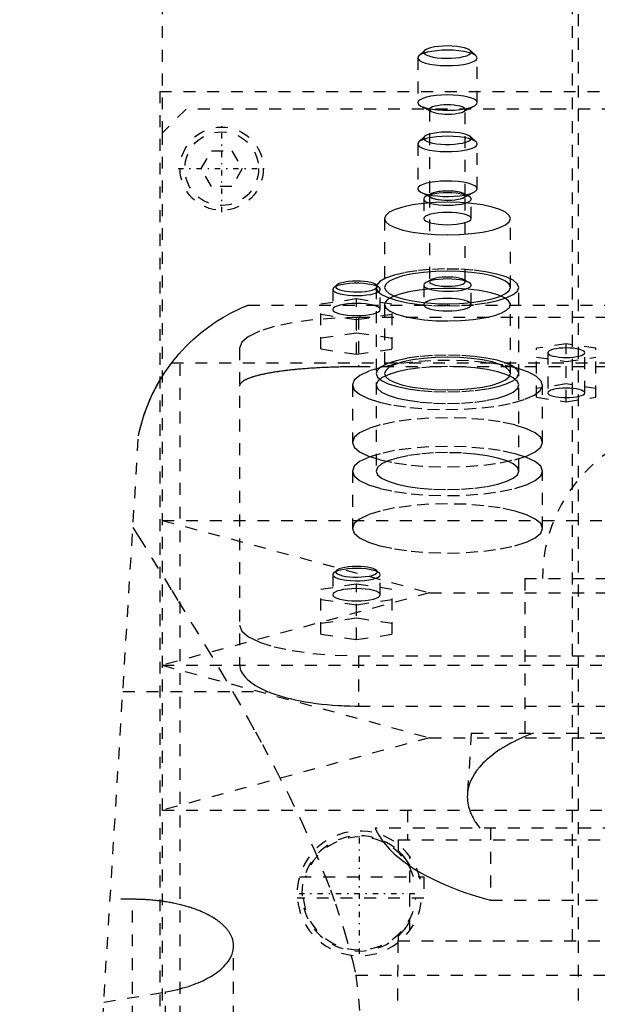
# Model space of a CAD drawing. Extents: x -105 to 105, y -139 to 487.
# Tile 8 of 11: x -57 to -8, y 192 to 275. Entities that reach past the tile are written whole.
import ezdxf

# ---------------------------------------------------------------- set-up
doc = ezdxf.new("R2010")
doc.units = 0
doc.linetypes.add('CENTER', pattern=[1.5, 0.45, -0.5, 0.05, -0.5])
doc.linetypes.add('DASHED', pattern=[2, 1, -1])
doc.layers.add('AM_3', color=7, linetype='DASHED')
doc.layers.add('AM_7', color=7, linetype='CENTER')

msp = doc.modelspace()

# ---------------------------------------------------------------- linework, layer by layer
at = {"layer": 'AM_3', "color": 6, "linetype": 'DASHED'}
for p, q in [((-10, 403.5), (-10, -70.5)), ((-45, 300.5), (-45, 265.5)), ((-10.5, 300.5), (-10.5, 197.5)), ((-23.5, 271.823), (-23.5, 268.056)), ((-22.927, 272.445), (-23.409, 271.996)), ((-18.591, 271.996), (-19.073, 272.445)), ((-18.5, 268.056), (-18.5, 271.823)), ((-45.211, 269), (-45.211, 176)), ((-45.211, 269), (45.211, 269)), ((-23.237, 267.767), (-22.342, 267.303)), ((-19.658, 267.303), (-18.763, 267.767)), ((-43, 267.5), (-45, 265.5)), ((43, 267.5), (-43, 267.5)), ((-22.5, 267.476), (-22.5, 260.232)), ((-19.5, 260.232), (-19.5, 267.476)), ((-45, 265.5), (-45, 179.5)), ((-22.927, 265.198), (-23.409, 264.749)), ((-18.591, 264.749), (-19.073, 265.198)), ((-23.5, 264.576), (-23.5, 260.809)), ((-18.5, 260.809), (-18.5, 264.576)), ((-41.732, 262.5), (-40.866, 264)), ((-40.866, 264), (-39.134, 264)), ((-39.134, 264), (-38.268, 262.5)), ((-40.866, 261), (-41.732, 262.5)), ((-38.268, 262.5), (-39.134, 261)), ((-39.134, 261), (-40.866, 261)), ((-23.237, 260.52), (-22.342, 260.056)), ((-22.342, 260.405), (-22.789, 260.173)), ((-22.5, 260.229), (-22.5, 252.985)), ((-19.658, 260.056), (-18.763, 260.52)), ((-19.211, 260.173), (-19.658, 260.405)), ((-19.5, 252.985), (-19.5, 260.229)), ((-23, 259.942), (-23, 258.3)), ((-19, 258.3), (-19, 259.942)), ((-26.3, 258.3), (-26.3, 252.505)), ((-15.7, 252.505), (-15.7, 258.3)), ((-22.342, 253.158), (-22.789, 252.926)), ((-19.211, 252.926), (-19.658, 253.158)), ((-30.577, 252.474), (-30.65, 252.335)), ((-30.65, 252.335), (-30.65, 250.645)), ((-30.336, 252.698), (-30.577, 252.474)), ((-26.958, 252.689), (-27, 252.505)), ((-27, 252.505), (-27, 237.047)), ((-26.723, 252.474), (-26.964, 252.698)), ((-26.65, 250.645), (-26.65, 252.335)), ((-23, 252.695), (-23, 251.053)), ((-19, 251.053), (-19, 252.695)), ((-15, 237.047), (-15, 252.505)), ((-31.65, 251.116), (-28.65, 251.564)), ((-31.65, 247.322), (-31.65, 251.116)), ((-28.65, 251.564), (-25.65, 251.116)), ((-28.65, 246.874), (-28.65, 251.564)), ((-26.267, 251.207), (-26.3, 251.053)), ((-25.65, 247.322), (-25.65, 251.116)), ((-37.803, 251), (37.803, 251)), ((-26.3, 251.053), (-26.3, 245.258)), ((-15.7, 245.258), (-15.7, 251.053)), ((-28.65, 249.771), (-31.65, 250.219)), ((-25.65, 250.219), (-28.65, 249.771)), ((-28.5, 249.97), (-28.5, 245.825)), ((28.5, 249.97), (-28.5, 249.97)), ((-28.65, 248.667), (-31.65, 248.218)), ((-25.65, 248.218), (-28.65, 248.667)), ((-43.5, 77.05), (-43.5, 247.019)), ((-38.5, 247.382), (-38.5, 220.775)), ((-31.65, 247.322), (-28.65, 246.874)), ((-28.65, 246.874), (-25.65, 247.322)), ((-11, 247.757), (-13.5, 247.383)), ((-13.5, 243.255), (-13.5, 247.383)), ((-12.55, 247.01), (-12.55, 243.629)), ((-11, 242.882), (-11, 247.757)), ((-8.5, 247.383), (-11, 247.757)), ((-9.45, 243.629), (-9.45, 247.01)), ((-8.5, 243.255), (-8.5, 247.383)), ((-44.217, 246.15), (44.217, 246.15)), ((-13.5, 246.636), (-11, 246.263)), ((-11, 246.263), (-8.5, 246.636)), ((28.5, 245.825), (-28.5, 245.825)), ((-26.588, 245.823), (-26.694, 245.747)), ((-29, 244.294), (-29, 239.465)), ((-11, 244.376), (-13.5, 244.003)), ((-13, 239.465), (-13, 244.294)), ((-8.5, 244.003), (-11, 244.376)), ((-13.5, 243.255), (-11, 242.882)), ((-11, 242.882), (-8.5, 243.255)), ((-57, 77.05), (-47, 240)), ((-29, 237.047), (-29, 232.218)), ((-13, 232.218), (-13, 237.047)), ((-45, 232.9), (-22.5, 226.8)), ((-45, 232.9), (45, 232.9)), ((-30.65, 228.329), (-30.65, 226.639)), ((-30.336, 228.692), (-30.577, 228.468)), ((-26.723, 228.468), (-26.964, 228.692)), ((-26.65, 226.639), (-26.65, 228.329)), ((-14.5, 228), (-14.5, 215)), ((-14.5, 228), (14.5, 228)), ((-31.65, 227.11), (-28.65, 227.559)), ((-31.65, 223.316), (-31.65, 227.11)), ((-28.65, 227.559), (-25.65, 227.11)), ((-28.65, 222.868), (-28.65, 227.559)), ((-25.65, 223.316), (-25.65, 227.11)), ((-22.5, 226.8), (-45, 220.7)), ((-22.5, 226.8), (22.5, 226.8)), ((-28.65, 225.766), (-31.65, 226.214)), ((-25.65, 226.214), (-28.65, 225.766)), ((-28.65, 224.661), (-31.65, 224.213)), ((-25.65, 224.213), (-28.65, 224.661)), ((-31.65, 223.316), (-28.65, 222.868)), ((-28.65, 222.868), (-25.65, 223.316)), ((-28.5, 221.5), (-28.5, 217.269)), ((-28.5, 221.5), (28.5, 221.5)), ((-45, 220.7), (-22.5, 214.6)), ((-45, 220.7), (45, 220.7)), ((-48.319, 218.5), (-36.159, 218.5)), ((-28.5, 217.269), (28.5, 217.269)), ((-19, 215), (-19.323, 209.83)), ((-19, 215), (19, 215)), ((-22.5, 214.6), (-45, 208.5)), ((-22.5, 214.6), (22.5, 214.6)), ((-45, 208.5), (45, 208.5)), ((-24.35, 208.5), (-24.35, 206)), ((27.082, 207), (-27.082, 207)), ((-17.375, 207), (-17.375, 200.939)), ((-25.15, 206), (-25.15, 205.1)), ((-25.15, 206), (25.15, 206)), ((-24.156, 198.409), (-24.156, 204.591)), ((-33.46, 202.9), (-23.34, 202.9)), ((-23.287, 202.69), (-23.287, 202.9)), ((-23.287, 202.9), (-23, 202.9)), ((-23, 202.9), (-23, 201.1)), ((-47.5, 201.006), (-49.393, 201.006)), ((-47.5, 77.05), (-47.5, 201.006)), ((-23, 201.1), (-33.635, 201.1)), ((-17.375, 200.939), (17.375, 200.939)), ((-25.175, 197.5), (-25.75, 116.5)), ((-25.175, 197.5), (25.175, 197.5)), ((-25.15, 197.9), (-25.15, 197.5)), ((-39, 77.05), (-39, 197.078)), ((-28.705, 194.625), (28.705, 194.625)), ((-49.925, 192.339), (-44.743, 193.213)), ((-44.743, 77.05), (-44.743, 193.213))]:
    msp.add_line(p, q, dxfattribs=at)
for points in [[(-22.927, 272.445), (-22.995, 272.343), (-22.984, 272.24), (-22.894, 272.14), (-22.73, 272.046), (-22.496, 271.963), (-22.204, 271.893), (-21.864, 271.839), (-21.49, 271.804), (-21.096, 271.789), (-20.698, 271.794), (-20.313, 271.82), (-19.954, 271.865), (-19.638, 271.927), (-19.375, 272.004), (-19.176, 272.094), (-19.05, 272.191), (-19.001, 272.294), (-19.031, 272.396), (-19.139, 272.495), (-19.321, 272.587), (-19.569, 272.668), (-19.874, 272.734), (-20.224, 272.783), (-20.604, 272.813), (-21, 272.824)], [(-21, 272.824), (-21.369, 272.815), (-21.726, 272.788), (-22.057, 272.745), (-22.352, 272.687), (-22.601, 272.616), (-22.795, 272.534), (-22.927, 272.445)], [(-23.409, 271.996), (-23.494, 271.869), (-23.479, 271.739), (-23.364, 271.613), (-23.155, 271.495), (-22.859, 271.39), (-22.488, 271.303), (-22.058, 271.237), (-21.585, 271.194), (-21.088, 271.176), (-20.588, 271.185), (-20.105, 271.219), (-19.657, 271.277), (-19.264, 271.358), (-18.94, 271.456), (-18.699, 271.57), (-18.55, 271.694), (-18.5, 271.823)], [(-21, 272.47), (-21.461, 272.459), (-21.907, 272.426), (-22.321, 272.372), (-22.69, 272.3), (-23.001, 272.211), (-23.244, 272.109), (-23.409, 271.996)], [(-18.5, 271.823), (-18.548, 271.949), (-18.69, 272.071), (-18.921, 272.183), (-19.232, 272.281), (-19.611, 272.361), (-20.043, 272.421), (-20.512, 272.458), (-21, 272.47)], [(-21, 268.703), (-21.488, 268.691), (-21.957, 268.654), (-22.389, 268.594), (-22.768, 268.513), (-23.079, 268.415), (-23.31, 268.304), (-23.452, 268.182), (-23.5, 268.056)], [(-23.237, 267.767), (-22.981, 267.661), (-22.651, 267.57), (-22.26, 267.497), (-21.822, 267.445), (-21.354, 267.415), (-20.872, 267.41), (-20.395, 267.428), (-19.941, 267.47), (-19.526, 267.533), (-19.166, 267.616), (-18.874, 267.716), (-18.661, 267.828), (-18.535, 267.948), (-18.501, 268.072), (-18.56, 268.196), (-18.709, 268.315), (-18.944, 268.424), (-19.255, 268.519), (-19.631, 268.597), (-20.058, 268.655), (-20.52, 268.691), (-21, 268.703)], [(-23.5, 268.056), (-23.433, 267.907), (-23.237, 267.767)], [(-19.5, 267.476), (-19.529, 267.552), (-19.614, 267.625), (-19.753, 267.692), (-19.939, 267.751), (-20.167, 267.799), (-20.426, 267.835), (-20.707, 267.857), (-21, 267.865), (-21.293, 267.857), (-21.574, 267.835), (-21.833, 267.799), (-22.061, 267.751), (-22.247, 267.692), (-22.386, 267.625), (-22.471, 267.552), (-22.5, 267.476)], [(-22.5, 267.476), (-22.46, 267.387), (-22.342, 267.303)], [(-22.342, 267.303), (-22.19, 267.24), (-21.995, 267.186), (-21.763, 267.142), (-21.504, 267.111), (-21.226, 267.093), (-20.94, 267.088), (-20.656, 267.099), (-20.385, 267.122), (-20.136, 267.159), (-19.918, 267.207), (-19.74, 267.266), (-19.608, 267.331), (-19.527, 267.403), (-19.5, 267.476)], [(-23.409, 264.749), (-23.494, 264.623), (-23.48, 264.494), (-23.368, 264.368), (-23.162, 264.251), (-22.87, 264.147), (-22.505, 264.059), (-22.08, 263.993), (-21.612, 263.949), (-21.12, 263.93), (-20.623, 263.936), (-20.141, 263.968), (-19.693, 264.025), (-19.297, 264.102), (-18.968, 264.199), (-18.72, 264.311), (-18.562, 264.433), (-18.501, 264.561), (-18.538, 264.689), (-18.673, 264.813), (-18.901, 264.927), (-19.211, 265.028), (-19.592, 265.111), (-20.029, 265.172), (-20.505, 265.21), (-21, 265.223)], [(-21, 265.223), (-21.461, 265.212), (-21.907, 265.179), (-22.321, 265.125), (-22.69, 265.053), (-23.001, 264.964), (-23.244, 264.862), (-23.409, 264.749)], [(-22.927, 265.198), (-22.994, 265.099), (-22.986, 264.998), (-22.903, 264.9), (-22.749, 264.808), (-22.529, 264.725), (-22.251, 264.655), (-21.925, 264.6), (-21.565, 264.563), (-21.184, 264.544), (-20.796, 264.544), (-20.415, 264.564), (-20.057, 264.603), (-19.734, 264.658), (-19.459, 264.729), (-19.241, 264.813), (-19.09, 264.905), (-19.012, 265.004), (-19.008, 265.104), (-19.079, 265.203), (-19.222, 265.296), (-19.433, 265.381), (-19.702, 265.453), (-20.021, 265.51), (-20.376, 265.551), (-20.755, 265.573), (-21.143, 265.575), (-21.526, 265.559), (-21.889, 265.523), (-22.218, 265.47), (-22.502, 265.401)], [(-22.502, 265.401), (-22.759, 265.306), (-22.927, 265.198)], [(-22.502, 261.326), (-22.844, 261.246), (-23.124, 261.15), (-23.33, 261.043), (-23.457, 260.928), (-23.5, 260.809)], [(-18.5, 260.809), (-18.551, 260.938), (-18.7, 261.063), (-18.942, 261.177), (-19.268, 261.276), (-19.664, 261.356), (-20.113, 261.414), (-20.599, 261.448), (-21.1, 261.456), (-21.598, 261.437), (-22.071, 261.394), (-22.502, 261.326)], [(-23.5, 260.809), (-23.433, 260.661), (-23.237, 260.52)], [(-23.237, 260.52), (-22.984, 260.415), (-22.658, 260.325), (-22.272, 260.252), (-21.84, 260.2), (-21.377, 260.169), (-20.9, 260.162), (-20.426, 260.179), (-19.974, 260.219), (-19.559, 260.28), (-19.197, 260.361), (-18.901, 260.458), (-18.681, 260.567), (-18.546, 260.686), (-18.5, 260.809)], [(-21, 260.46), (-21.367, 260.451), (-21.722, 260.425), (-22.052, 260.382), (-22.346, 260.325), (-22.595, 260.254), (-22.789, 260.173)], [(-22.342, 260.056), (-22.188, 259.992), (-21.989, 259.938), (-21.753, 259.894), (-21.489, 259.862), (-21.206, 259.845), (-20.916, 259.842), (-20.629, 259.853), (-20.355, 259.879), (-20.106, 259.918), (-19.891, 259.968), (-19.717, 260.028), (-19.591, 260.096), (-19.518, 260.169), (-19.501, 260.244), (-19.54, 260.319), (-19.634, 260.39), (-19.779, 260.455), (-19.97, 260.512), (-20.199, 260.558), (-20.459, 260.592), (-20.738, 260.612), (-21.028, 260.618), (-21.317, 260.609), (-21.593, 260.586), (-21.848, 260.55), (-22.071, 260.501), (-22.253, 260.443), (-22.388, 260.376), (-22.472, 260.304), (-22.5, 260.229)], [(-22.5, 260.232), (-22.47, 260.155), (-22.381, 260.081), (-22.237, 260.012), (-22.044, 259.953), (-21.809, 259.905), (-21.541, 259.87), (-21.252, 259.849), (-20.953, 259.844), (-20.656, 259.854), (-20.372, 259.879), (-20.114, 259.919), (-19.891, 259.971), (-19.712, 260.033), (-19.585, 260.103), (-19.514, 260.179), (-19.503, 260.256), (-19.551, 260.333), (-19.658, 260.405)], [(-22.342, 260.405), (-22.46, 260.321), (-22.5, 260.232)], [(-22.5, 260.229), (-22.46, 260.14), (-22.342, 260.056)], [(-19.658, 260.405), (-19.819, 260.471), (-20.028, 260.528), (-20.276, 260.572), (-20.554, 260.603), (-20.849, 260.618), (-21.151, 260.618), (-21.446, 260.603), (-21.724, 260.572), (-21.972, 260.528), (-22.181, 260.471), (-22.342, 260.405)], [(-19.211, 260.173), (-19.405, 260.254), (-19.654, 260.325), (-19.948, 260.382), (-20.278, 260.425), (-20.633, 260.451), (-21, 260.46)], [(-23, 259.942), (-22.96, 259.839), (-22.842, 259.74), (-22.65, 259.65), (-22.392, 259.57), (-22.078, 259.506), (-21.722, 259.459), (-21.336, 259.432), (-20.938, 259.425), (-20.541, 259.438), (-20.163, 259.472), (-19.819, 259.524), (-19.521, 259.594), (-19.283, 259.677), (-19.113, 259.77), (-19.019, 259.871), (-19.004, 259.974), (-19.069, 260.077), (-19.211, 260.173)], [(-22.789, 260.173), (-22.947, 260.061), (-23, 259.942)], [(-23, 258.3), (-22.962, 258.199), (-22.848, 258.102), (-22.663, 258.013), (-22.414, 257.934), (-22.111, 257.87), (-21.765, 257.822), (-21.39, 257.792), (-21, 257.782), (-20.61, 257.792), (-20.235, 257.822), (-19.889, 257.87), (-19.586, 257.934), (-19.337, 258.013), (-19.152, 258.102), (-19.038, 258.199), (-19, 258.3), (-19.038, 258.401), (-19.152, 258.498), (-19.337, 258.588), (-19.586, 258.666), (-19.889, 258.73), (-20.235, 258.778), (-20.61, 258.808), (-21, 258.818)], [(-21, 258.818), (-21.39, 258.808), (-21.765, 258.778), (-22.111, 258.73), (-22.414, 258.666), (-22.663, 258.588), (-22.848, 258.498), (-22.962, 258.401), (-23, 258.3)], [(-15, 252.505), (-15.121, 252.815), (-15.481, 253.114), (-16.063, 253.387), (-16.846, 253.625), (-17.796, 253.818), (-18.876, 253.957), (-20.043, 254.038), (-21.247, 254.056), (-22.442, 254.012), (-23.579, 253.907), (-24.611, 253.745), (-25.497, 253.533), (-26.201, 253.279), (-26.694, 252.994), (-26.958, 252.689)], [(-21, 253.876), (-22.034, 253.85), (-23.028, 253.772), (-23.945, 253.645), (-24.748, 253.474), (-25.407, 253.267), (-25.897, 253.029), (-26.198, 252.772), (-26.3, 252.505), (-26.198, 252.237), (-25.897, 251.98), (-25.407, 251.742), (-24.748, 251.535), (-23.945, 251.364), (-23.028, 251.237), (-22.034, 251.159), (-21, 251.133), (-19.966, 251.159), (-18.972, 251.237), (-18.055, 251.364), (-17.252, 251.535), (-16.593, 251.742), (-16.103, 251.98), (-15.802, 252.237), (-15.7, 252.505)], [(-15.7, 252.505), (-15.802, 252.772), (-16.103, 253.029), (-16.593, 253.267), (-17.252, 253.474), (-18.055, 253.645), (-18.972, 253.772), (-19.966, 253.85), (-21, 253.876)], [(-26.723, 252.474), (-26.868, 252.57), (-27.084, 252.657), (-27.362, 252.731), (-27.691, 252.789), (-28.059, 252.829), (-28.45, 252.85), (-28.85, 252.85), (-29.241, 252.829), (-29.609, 252.789), (-29.938, 252.731), (-30.216, 252.657), (-30.432, 252.57), (-30.577, 252.474)], [(-28.65, 253.029), (-28.997, 253.02), (-29.329, 252.994), (-29.635, 252.951), (-29.902, 252.893), (-30.119, 252.822), (-30.279, 252.742), (-30.373, 252.655), (-30.399, 252.566), (-30.357, 252.476), (-30.246, 252.391), (-30.072, 252.312), (-29.842, 252.245), (-29.565, 252.19), (-29.251, 252.151), (-28.914, 252.129), (-28.566, 252.124), (-28.222, 252.137), (-27.894, 252.168), (-27.597, 252.215), (-27.341, 252.276), (-27.137, 252.349), (-26.993, 252.431), (-26.914, 252.519), (-26.905, 252.609), (-26.964, 252.698)], [(-26.964, 252.698), (-27.08, 252.776), (-27.249, 252.848), (-27.467, 252.91), (-27.725, 252.961), (-28.015, 252.998), (-28.327, 253.022), (-28.65, 253.029)], [(-23, 252.695), (-22.96, 252.592), (-22.842, 252.493), (-22.65, 252.403), (-22.392, 252.324), (-22.078, 252.259), (-21.722, 252.212), (-21.336, 252.185), (-20.938, 252.178), (-20.541, 252.191), (-20.163, 252.225), (-19.819, 252.278), (-19.521, 252.347), (-19.283, 252.43), (-19.113, 252.524), (-19.019, 252.624), (-19.004, 252.728), (-19.069, 252.83), (-19.211, 252.926)], [(-22.789, 252.926), (-22.947, 252.814), (-23, 252.695)], [(-21, 253.213), (-21.367, 253.204), (-21.722, 253.178), (-22.052, 253.135), (-22.346, 253.078), (-22.595, 253.007), (-22.789, 252.926)], [(-22.5, 252.985), (-22.47, 252.908), (-22.381, 252.834), (-22.237, 252.766), (-22.044, 252.706), (-21.809, 252.658), (-21.541, 252.623), (-21.252, 252.602), (-20.953, 252.597), (-20.656, 252.607), (-20.372, 252.632), (-20.114, 252.672), (-19.891, 252.724), (-19.712, 252.786), (-19.585, 252.856), (-19.514, 252.932), (-19.503, 253.009), (-19.551, 253.086), (-19.658, 253.158)], [(-22.342, 253.158), (-22.46, 253.074), (-22.5, 252.985)], [(-19.658, 253.158), (-19.819, 253.224), (-20.028, 253.281), (-20.276, 253.325), (-20.554, 253.356), (-20.849, 253.371), (-21.151, 253.371), (-21.446, 253.356), (-21.724, 253.325), (-21.972, 253.281), (-22.181, 253.224), (-22.342, 253.158)], [(-19.211, 252.926), (-19.405, 253.007), (-19.654, 253.078), (-19.948, 253.135), (-20.278, 253.178), (-20.633, 253.204), (-21, 253.213)], [(-30.65, 252.335), (-30.61, 252.232), (-30.491, 252.133), (-30.298, 252.042), (-30.039, 251.962), (-29.724, 251.898), (-29.366, 251.852), (-28.979, 251.824), (-28.58, 251.818), (-28.182, 251.832), (-27.804, 251.866), (-27.46, 251.919), (-27.163, 251.989), (-26.926, 252.072), (-26.759, 252.167), (-26.667, 252.268), (-26.655, 252.371), (-26.723, 252.474)], [(-27, 252.505), (-26.885, 252.202), (-26.543, 251.91), (-25.989, 251.642), (-25.243, 251.406), (-24.333, 251.213), (-23.296, 251.07), (-22.171, 250.981), (-21, 250.952), (-19.829, 250.981), (-18.704, 251.07), (-17.667, 251.213), (-16.757, 251.406), (-16.011, 251.642), (-15.457, 251.91), (-15.115, 252.202), (-15, 252.505)], [(-26.3, 251.053), (-26.195, 250.782), (-25.885, 250.521), (-25.383, 250.282), (-24.707, 250.073), (-23.884, 249.902), (-22.948, 249.777), (-21.935, 249.703), (-20.885, 249.682), (-19.839, 249.715), (-18.84, 249.801), (-17.925, 249.936), (-17.132, 250.115), (-16.492, 250.332), (-16.03, 250.577), (-15.764, 250.841), (-15.705, 251.113), (-15.855, 251.383), (-16.208, 251.639), (-16.751, 251.873), (-17.461, 252.074), (-18.311, 252.235), (-19.268, 252.35), (-20.292, 252.413), (-21.345, 252.422), (-22.384, 252.377), (-23.368, 252.28), (-24.259, 252.135), (-25.021, 251.947), (-25.625, 251.723), (-26.045, 251.473), (-26.267, 251.207)], [(-30.65, 250.645), (-30.612, 250.544), (-30.498, 250.446), (-30.313, 250.357), (-30.064, 250.278), (-29.761, 250.214), (-29.415, 250.166), (-29.04, 250.137), (-28.65, 250.127), (-28.26, 250.137), (-27.885, 250.166), (-27.539, 250.214), (-27.236, 250.278), (-26.987, 250.357), (-26.802, 250.446), (-26.688, 250.544), (-26.65, 250.645), (-26.688, 250.746), (-26.802, 250.843), (-26.987, 250.932), (-27.236, 251.011), (-27.539, 251.075), (-27.885, 251.123), (-28.26, 251.152), (-28.65, 251.162)], [(-28.65, 251.162), (-29.04, 251.152), (-29.415, 251.123), (-29.761, 251.075), (-30.064, 251.011), (-30.313, 250.932), (-30.498, 250.843), (-30.612, 250.746), (-30.65, 250.645)], [(-28.5, 249.97), (-30.451, 249.92), (-32.327, 249.773), (-34.056, 249.534), (-35.571, 249.212), (-36.815, 248.82), (-37.739, 248.372), (-38.308, 247.887), (-38.5, 247.382)], [(-13.495, 245.011), (-14.191, 245.381), (-15.156, 245.708), (-16.353, 245.98), (-17.733, 246.184), (-19.242, 246.314), (-20.821, 246.364), (-22.407, 246.332), (-23.937, 246.22), (-25.351, 246.032), (-26.593, 245.775), (-27.614, 245.459), (-28.374, 245.097), (-28.842, 244.704), (-29, 244.294)], [(-27, 245.258), (-26.884, 244.954), (-26.54, 244.661), (-25.982, 244.392), (-25.231, 244.157), (-24.317, 243.964), (-23.274, 243.821), (-22.143, 243.733), (-20.968, 243.705), (-19.794, 243.736), (-18.667, 243.827), (-17.63, 243.973), (-16.724, 244.168), (-15.983, 244.406), (-15.436, 244.677), (-15.104, 244.97), (-15, 245.274), (-15.129, 245.578), (-15.485, 245.869), (-16.054, 246.137), (-16.814, 246.37), (-17.737, 246.561), (-18.785, 246.701), (-19.92, 246.785), (-21.096, 246.81), (-22.268, 246.775), (-23.392, 246.682), (-24.423, 246.533), (-25.321, 246.335), (-26.052, 246.095), (-26.588, 245.823)], [(-26.3, 245.258), (-26.198, 244.99), (-25.897, 244.733), (-25.407, 244.496), (-24.748, 244.288), (-23.945, 244.117), (-23.028, 243.99), (-22.034, 243.912), (-21, 243.886), (-19.966, 243.912), (-18.972, 243.99), (-18.055, 244.117), (-17.252, 244.288), (-16.593, 244.496), (-16.103, 244.733), (-15.802, 244.99), (-15.7, 245.258), (-15.802, 245.525), (-16.103, 245.783), (-16.593, 246.02), (-17.252, 246.228), (-18.055, 246.398), (-18.972, 246.525), (-19.966, 246.603), (-21, 246.629)], [(-21, 246.629), (-22.034, 246.603), (-23.028, 246.525), (-23.945, 246.398), (-24.748, 246.228), (-25.407, 246.02), (-25.897, 245.783), (-26.198, 245.525), (-26.3, 245.258)], [(-21, 245.847), (-22.171, 245.817), (-23.296, 245.729), (-24.333, 245.585), (-25.243, 245.392), (-25.989, 245.157), (-26.543, 244.888), (-26.885, 244.597), (-27, 244.294), (-26.885, 243.991), (-26.543, 243.7), (-25.989, 243.431), (-25.243, 243.196), (-24.333, 243.003), (-23.296, 242.859), (-22.171, 242.771), (-21, 242.741), (-19.829, 242.771), (-18.704, 242.859), (-17.667, 243.003), (-16.757, 243.196), (-16.011, 243.431), (-15.457, 243.7), (-15.115, 243.991), (-15, 244.294)], [(-26.694, 245.747), (-26.923, 245.506), (-27, 245.258)], [(-15, 244.294), (-15.115, 244.597), (-15.457, 244.888), (-16.011, 245.157), (-16.757, 245.392), (-17.667, 245.585), (-18.704, 245.729), (-19.829, 245.817), (-21, 245.847)], [(-29, 244.294), (-28.85, 243.895), (-28.404, 243.51), (-27.681, 243.155), (-26.706, 242.843), (-25.517, 242.585), (-24.158, 242.392), (-22.68, 242.27), (-21.139, 242.224), (-19.593, 242.256), (-18.1, 242.364), (-16.716, 242.546), (-15.493, 242.792), (-14.477, 243.096), (-13.706, 243.444), (-13.209, 243.824), (-13.005, 244.222), (-13.101, 244.623), (-13.495, 245.011)], [(-30.577, 228.468), (-30.645, 228.367), (-30.634, 228.264), (-30.544, 228.163), (-30.38, 228.069), (-30.146, 227.986), (-29.854, 227.916), (-29.514, 227.863), (-29.14, 227.828), (-28.746, 227.812), (-28.348, 227.818), (-27.963, 227.843), (-27.604, 227.888), (-27.288, 227.95), (-27.025, 228.028), (-26.826, 228.117), (-26.7, 228.215), (-26.651, 228.317), (-26.681, 228.42), (-26.789, 228.519), (-26.971, 228.611), (-27.219, 228.691), (-27.524, 228.757), (-27.874, 228.806), (-28.254, 228.837), (-28.65, 228.847)], [(-28.65, 228.847), (-29.019, 228.838), (-29.376, 228.812), (-29.707, 228.769), (-30.002, 228.711), (-30.251, 228.64), (-30.445, 228.558), (-30.577, 228.468)], [(-28.65, 229.024), (-28.997, 229.015), (-29.329, 228.988), (-29.635, 228.945), (-29.902, 228.887), (-30.119, 228.817), (-30.279, 228.737), (-30.373, 228.65), (-30.399, 228.56), (-30.357, 228.471), (-30.246, 228.385), (-30.072, 228.307), (-29.842, 228.239), (-29.565, 228.185), (-29.251, 228.146), (-28.914, 228.123), (-28.566, 228.118), (-28.222, 228.132), (-27.894, 228.162), (-27.597, 228.209), (-27.341, 228.27), (-27.137, 228.343), (-26.993, 228.426), (-26.914, 228.513), (-26.905, 228.603), (-26.964, 228.692)], [(-26.964, 228.692), (-27.08, 228.771), (-27.249, 228.842), (-27.467, 228.905), (-27.725, 228.955), (-28.015, 228.993), (-28.327, 229.016), (-28.65, 229.024)], [(-38.5, 224.088), (-38.308, 223.583), (-37.739, 223.098), (-36.815, 222.65), (-35.571, 222.258), (-34.056, 221.936), (-32.327, 221.697), (-30.451, 221.55), (-28.5, 221.5)]]:
    msp.add_lwpolyline(points, dxfattribs=at)
for points in [[(-15.7, 258.3), (-15.802, 258.568), (-16.103, 258.825), (-16.593, 259.062), (-17.252, 259.27), (-18.055, 259.441), (-18.972, 259.567), (-19.966, 259.645), (-21, 259.672), (-22.034, 259.645), (-23.028, 259.567), (-23.945, 259.441), (-24.748, 259.27), (-25.407, 259.062), (-25.897, 258.825), (-26.198, 258.568), (-26.3, 258.3), (-26.198, 258.032), (-25.897, 257.775), (-25.407, 257.538), (-24.748, 257.33), (-23.945, 257.16), (-23.028, 257.033), (-22.034, 256.955), (-21, 256.928), (-19.966, 256.955), (-18.972, 257.033), (-18.055, 257.16), (-17.252, 257.33), (-16.593, 257.538), (-16.103, 257.775), (-15.802, 258.032)], [(-19, 251.053), (-19.038, 251.154), (-19.152, 251.251), (-19.337, 251.341), (-19.586, 251.419), (-19.889, 251.484), (-20.235, 251.531), (-20.61, 251.561), (-21, 251.571), (-21.39, 251.561), (-21.765, 251.531), (-22.111, 251.484), (-22.414, 251.419), (-22.663, 251.341), (-22.848, 251.251), (-22.962, 251.154), (-23, 251.053), (-22.962, 250.952), (-22.848, 250.855), (-22.663, 250.766), (-22.414, 250.687), (-22.111, 250.623), (-21.765, 250.575), (-21.39, 250.545), (-21, 250.536), (-20.61, 250.545), (-20.235, 250.575), (-19.889, 250.623), (-19.586, 250.687), (-19.337, 250.766), (-19.152, 250.855), (-19.038, 250.952)], [(-9.45, 247.01), (-9.48, 247.088), (-9.568, 247.163), (-9.711, 247.233), (-9.904, 247.293), (-10.139, 247.343), (-10.407, 247.38), (-10.698, 247.403), (-11, 247.411), (-11.302, 247.403), (-11.593, 247.38), (-11.861, 247.343), (-12.096, 247.293), (-12.289, 247.233), (-12.432, 247.163), (-12.52, 247.088), (-12.55, 247.01), (-12.52, 246.932), (-12.432, 246.856), (-12.289, 246.787), (-12.096, 246.726), (-11.861, 246.676), (-11.593, 246.639), (-11.302, 246.616), (-11, 246.609), (-10.698, 246.616), (-10.407, 246.639), (-10.139, 246.676), (-9.904, 246.726), (-9.711, 246.787), (-9.568, 246.856), (-9.48, 246.932)], [(-9.45, 243.629), (-9.48, 243.707), (-9.568, 243.783), (-9.711, 243.852), (-9.904, 243.913), (-10.139, 243.963), (-10.407, 244), (-10.698, 244.022), (-11, 244.03), (-11.302, 244.022), (-11.593, 244), (-11.861, 243.963), (-12.096, 243.913), (-12.289, 243.852), (-12.432, 243.783), (-12.52, 243.707), (-12.55, 243.629), (-12.52, 243.551), (-12.432, 243.476), (-12.289, 243.406), (-12.096, 243.345), (-11.861, 243.295), (-11.593, 243.258), (-11.302, 243.236), (-11, 243.228), (-10.698, 243.236), (-10.407, 243.258), (-10.139, 243.295), (-9.904, 243.345), (-9.711, 243.406), (-9.568, 243.476), (-9.48, 243.551)], [(-29, 239.465), (-28.846, 239.061), (-28.391, 238.673), (-27.652, 238.315), (-26.657, 238.001), (-25.445, 237.743), (-24.061, 237.552), (-22.561, 237.434), (-21, 237.394), (-19.439, 237.434), (-17.939, 237.552), (-16.555, 237.743), (-15.343, 238.001), (-14.348, 238.315), (-13.609, 238.673), (-13.154, 239.061), (-13, 239.465), (-13.154, 239.869), (-13.609, 240.257), (-14.348, 240.615), (-15.343, 240.929), (-16.555, 241.186), (-17.939, 241.378), (-19.439, 241.496), (-21, 241.535), (-22.561, 241.496), (-24.061, 241.378), (-25.445, 241.186), (-26.657, 240.929), (-27.652, 240.615), (-28.391, 240.257), (-28.846, 239.869)], [(-13, 237.047), (-13.154, 237.451), (-13.609, 237.84), (-14.348, 238.198), (-15.343, 238.511), (-16.555, 238.769), (-17.939, 238.96), (-19.439, 239.078), (-21, 239.118), (-22.561, 239.078), (-24.061, 238.96), (-25.445, 238.769), (-26.657, 238.511), (-27.652, 238.198), (-28.391, 237.84), (-28.846, 237.451), (-29, 237.047), (-28.846, 236.643), (-28.391, 236.255), (-27.652, 235.897), (-26.657, 235.583), (-25.445, 235.326), (-24.061, 235.134), (-22.561, 235.016), (-21, 234.977), (-19.439, 235.016), (-17.939, 235.134), (-16.555, 235.326), (-15.343, 235.583), (-14.348, 235.897), (-13.609, 236.255), (-13.154, 236.643)], [(-15, 237.047), (-15.115, 237.35), (-15.457, 237.642), (-16.011, 237.91), (-16.757, 238.145), (-17.667, 238.338), (-18.704, 238.482), (-19.829, 238.57), (-21, 238.6), (-22.171, 238.57), (-23.296, 238.482), (-24.333, 238.338), (-25.243, 238.145), (-25.989, 237.91), (-26.543, 237.642), (-26.885, 237.35), (-27, 237.047), (-26.885, 236.744), (-26.543, 236.453), (-25.989, 236.184), (-25.243, 235.949), (-24.333, 235.756), (-23.296, 235.613), (-22.171, 235.524), (-21, 235.494), (-19.829, 235.524), (-18.704, 235.613), (-17.667, 235.756), (-16.757, 235.949), (-16.011, 236.184), (-15.457, 236.453), (-15.115, 236.744)], [(-29, 232.218), (-28.846, 231.814), (-28.391, 231.426), (-27.652, 231.068), (-26.657, 230.754), (-25.445, 230.496), (-24.061, 230.305), (-22.561, 230.187), (-21, 230.147), (-19.439, 230.187), (-17.939, 230.305), (-16.555, 230.496), (-15.343, 230.754), (-14.348, 231.068), (-13.609, 231.426), (-13.154, 231.814), (-13, 232.218), (-13.154, 232.622), (-13.609, 233.01), (-14.348, 233.368), (-15.343, 233.682), (-16.555, 233.94), (-17.939, 234.131), (-19.439, 234.249), (-21, 234.288), (-22.561, 234.249), (-24.061, 234.131), (-25.445, 233.94), (-26.657, 233.682), (-27.652, 233.368), (-28.391, 233.01), (-28.846, 232.622)], [(-26.65, 226.639), (-26.688, 226.74), (-26.802, 226.837), (-26.987, 226.927), (-27.236, 227.005), (-27.539, 227.069), (-27.885, 227.117), (-28.26, 227.147), (-28.65, 227.157), (-29.04, 227.147), (-29.415, 227.117), (-29.761, 227.069), (-30.064, 227.005), (-30.313, 226.927), (-30.498, 226.837), (-30.612, 226.74), (-30.65, 226.639), (-30.612, 226.538), (-30.498, 226.441), (-30.313, 226.351), (-30.064, 226.273), (-29.761, 226.209), (-29.415, 226.161), (-29.04, 226.131), (-28.65, 226.121), (-28.26, 226.131), (-27.885, 226.161), (-27.539, 226.209), (-27.236, 226.273), (-26.987, 226.351), (-26.802, 226.441), (-26.688, 226.538)]]:
    msp.add_lwpolyline(points, close=True, dxfattribs=at)
for points in [[(-47, 240, 0), (-46.879, 240.551, 0), (-46.581, 241.615, 0), (-46.217, 242.627, 0), (-46.013, 243.113, 0), (-45.794, 243.585, 0), (-45.318, 244.488, 0), (-44.797, 245.335, 0), (-44.236, 246.125, 0), (-43.642, 246.857, 0), (-43.023, 247.53, 0), (-42.707, 247.845, 0), (-42.387, 248.145, 0), (-41.74, 248.7, 0), (-41.093, 249.196, 0), (-40.456, 249.633, 0), (-39.84, 250.012, 0), (-39.26, 250.333, 0), (-38.989, 250.471, 0), (-38.734, 250.595, 0), (-38.283, 250.801, 0), (-38.065, 250.894, 0), (-38.01, 250.917, 0), (-37.957, 250.938, 0), (-37.933, 250.948, 0), (-37.909, 250.958, 0), (-37.864, 250.976, 0), (-37.822, 250.992, 0), (-37.803, 251, 0)], [(-47, 240, 0), (-46.935, 240.308, 0), (-46.785, 240.92, 0), (-46.61, 241.525, 0), (-46.513, 241.823, 0), (-46.411, 242.116, 0), (-46.192, 242.69, 0), (-46.056, 243.014, 0), (-46.016, 243.105, 0), (-45.976, 243.196, 0), (-45.955, 243.241, 0), (-45.935, 243.286, 0), (-45.894, 243.375, 0), (-45.853, 243.463, 0), (-45.811, 243.55, 0), (-45.769, 243.637, 0), (-45.726, 243.723, 0), (-45.705, 243.766, 0), (-45.684, 243.808, 0), (-45.641, 243.893, 0), (-45.598, 243.976, 0), (-45.554, 244.059, 0), (-45.511, 244.14, 0), (-45.467, 244.221, 0), (-45.445, 244.261, 0), (-45.423, 244.301, 0), (-45.38, 244.38, 0), (-45.336, 244.458, 0), (-45.292, 244.535, 0), (-45.247, 244.611, 0), (-45.203, 244.686, 0), (-45.181, 244.723, 0), (-45.159, 244.76, 0), (-45.115, 244.833, 0), (-45.071, 244.905, 0), (-45.049, 244.941, 0), (-45.027, 244.976, 0), (-44.984, 245.046, 0), (-44.94, 245.115, 0), (-44.918, 245.149, 0), (-44.896, 245.183, 0), (-44.853, 245.249, 0), (-44.81, 245.315, 0), (-44.767, 245.379, 0), (-44.725, 245.443, 0), (-44.682, 245.505, 0), (-44.661, 245.536, 0), (-44.64, 245.566, 0), (-44.599, 245.626, 0), (-44.557, 245.685, 0), (-44.517, 245.743, 0), (-44.476, 245.799, 0), (-44.436, 245.855, 0), (-44.416, 245.882, 0), (-44.397, 245.909, 0), (-44.358, 245.962, 0), (-44.319, 246.014, 0), (-44.281, 246.065, 0), (-44.243, 246.115, 0), (-44.206, 246.164, 0), (-44.187, 246.189, 0), (-44.168, 246.213, 0), (-44.132, 246.26, 0), (-44.096, 246.306, 0), (-44.06, 246.351, 0), (-44.026, 246.395, 0), (-43.992, 246.437, 0), (-43.975, 246.458, 0), (-43.958, 246.479, 0), (-43.926, 246.519, 0), (-43.894, 246.557, 0), (-43.864, 246.594, 0), (-43.835, 246.63, 0), (-43.806, 246.664, 0), (-43.792, 246.68, 0), (-43.779, 246.697, 0), (-43.753, 246.728, 0), (-43.727, 246.757, 0), (-43.715, 246.771, 0), (-43.704, 246.785, 0), (-43.681, 246.812, 0), (-43.66, 246.837, 0), (-43.649, 246.848, 0), (-43.64, 246.86, 0), (-43.621, 246.881, 0), (-43.603, 246.901, 0), (-43.587, 246.92, 0), (-43.573, 246.937, 0), (-43.559, 246.952, 0), (-43.553, 246.959, 0), (-43.547, 246.966, 0), (-43.537, 246.978, 0), (-43.527, 246.988, 0), (-43.52, 246.997, 0), (-43.513, 247.004, 0), (-43.508, 247.01, 0), (-43.506, 247.013, 0), (-43.504, 247.015, 0), (-43.501, 247.017, 0), (-43.5, 247.019, 0), (-43.5, 247.019, 0)], [(-28.5, 245.825, 0), (-28.57, 245.825, 0), (-28.711, 245.825, 0), (-28.852, 245.824, 0), (-28.922, 245.824, 0), (-28.993, 245.823, 0), (-29.136, 245.822, 0), (-29.278, 245.82, 0), (-29.421, 245.819, 0), (-29.564, 245.816, 0), (-29.708, 245.814, 0), (-29.78, 245.812, 0), (-29.852, 245.811, 0), (-29.995, 245.808, 0), (-30.139, 245.804, 0), (-30.283, 245.8, 0), (-30.427, 245.796, 0), (-30.571, 245.792, 0), (-30.642, 245.789, 0), (-30.714, 245.787, 0), (-30.857, 245.782, 0), (-31, 245.776, 0), (-31.072, 245.773, 0), (-31.143, 245.77, 0), (-31.285, 245.764, 0), (-31.427, 245.758, 0), (-31.498, 245.754, 0), (-31.568, 245.751, 0), (-31.709, 245.744, 0), (-31.849, 245.736, 0), (-31.989, 245.728, 0), (-32.127, 245.72, 0), (-32.265, 245.712, 0), (-32.334, 245.707, 0), (-32.402, 245.703, 0), (-32.538, 245.694, 0), (-32.673, 245.684, 0), (-32.808, 245.675, 0), (-32.941, 245.665, 0), (-33.073, 245.654, 0), (-33.139, 245.649, 0), (-33.204, 245.643, 0), (-33.334, 245.632, 0), (-33.463, 245.621, 0), (-33.591, 245.61, 0), (-33.717, 245.598, 0), (-33.842, 245.586, 0), (-33.903, 245.579, 0), (-33.965, 245.573, 0), (-34.087, 245.561, 0), (-34.208, 245.548, 0), (-34.327, 245.534, 0), (-34.444, 245.521, 0), (-34.56, 245.507, 0), (-34.618, 245.5, 0), (-34.675, 245.493, 0), (-34.788, 245.479, 0), (-34.899, 245.465, 0), (-35.008, 245.45, 0), (-35.116, 245.435, 0), (-35.221, 245.42, 0), (-35.274, 245.413, 0), (-35.325, 245.405, 0), (-35.428, 245.39, 0), (-35.528, 245.374, 0), (-35.578, 245.367, 0), (-35.627, 245.359, 0), (-35.724, 245.343, 0), (-35.821, 245.326, 0), (-35.869, 245.318, 0), (-35.917, 245.31, 0), (-36.011, 245.293, 0), (-36.105, 245.275, 0), (-36.197, 245.258, 0), (-36.288, 245.24, 0), (-36.377, 245.222, 0), (-36.421, 245.213, 0), (-36.465, 245.203, 0), (-36.552, 245.185, 0), (-36.637, 245.166, 0), (-36.721, 245.146, 0), (-36.803, 245.127, 0), (-36.884, 245.107, 0), (-36.924, 245.097, 0), (-36.963, 245.087, 0), (-37.04, 245.067, 0), (-37.116, 245.046, 0), (-37.19, 245.026, 0), (-37.262, 245.005, 0), (-37.332, 244.983, 0), (-37.366, 244.973, 0), (-37.4, 244.962, 0), (-37.466, 244.94, 0), (-37.531, 244.918, 0), (-37.593, 244.896, 0), (-37.654, 244.874, 0), (-37.713, 244.852, 0), (-37.741, 244.84, 0), (-37.769, 244.829, 0), (-37.824, 244.806, 0), (-37.876, 244.783, 0), (-37.926, 244.76, 0), (-37.975, 244.737, 0), (-38.021, 244.713, 0), (-38.043, 244.702, 0), (-38.065, 244.69, 0), (-38.107, 244.666, 0), (-38.147, 244.642, 0), (-38.166, 244.63, 0), (-38.185, 244.618, 0), (-38.22, 244.594, 0), (-38.254, 244.57, 0), (-38.27, 244.558, 0), (-38.285, 244.546, 0), (-38.314, 244.522, 0), (-38.341, 244.498, 0), (-38.366, 244.473, 0), (-38.388, 244.449, 0), (-38.409, 244.425, 0), (-38.418, 244.413, 0), (-38.427, 244.4, 0), (-38.444, 244.376, 0), (-38.458, 244.352, 0), (-38.47, 244.327, 0), (-38.48, 244.303, 0), (-38.488, 244.278, 0), (-38.491, 244.266, 0), (-38.494, 244.254, 0), (-38.498, 244.23, 0), (-38.5, 244.206, 0), (-38.5, 244.194, 0)], [(-47.472, 232.303, 0), (-46.95, 231.453, 0), (-45.877, 229.711, 0), (-44.768, 227.914, 0), (-44.203, 226.996, 0), (-43.631, 226.066, 0), (-42.472, 224.169, 0), (-41.296, 222.226, 0), (-40.111, 220.239, 0), (-38.925, 218.211, 0), (-37.745, 216.143, 0), (-37.16, 215.095, 0), (-36.579, 214.038, 0), (-35.437, 211.895, 0), (-34.327, 209.716, 0), (-33.26, 207.501, 0), (-32.247, 205.249, 0), (-31.3, 202.96, 0), (-30.855, 201.801, 0), (-30.432, 200.632, 0), (-29.657, 198.262, 0), (-28.992, 195.849, 0), (-28.705, 194.625, 0)], [(-38.5, 220.775, 0), (-38.498, 220.71, 0), (-38.484, 220.58, 0), (-38.456, 220.448, 0), (-38.436, 220.381, 0), (-38.412, 220.314, 0), (-38.354, 220.181, 0), (-38.281, 220.047, 0), (-38.192, 219.913, 0), (-38.088, 219.78, 0), (-37.969, 219.647, 0), (-37.904, 219.582, 0), (-37.835, 219.516, 0), (-37.687, 219.387, 0), (-37.524, 219.259, 0), (-37.348, 219.134, 0), (-37.158, 219.011, 0), (-36.956, 218.892, 0), (-36.85, 218.833, 0), (-36.741, 218.775, 0), (-36.516, 218.662, 0), (-36.28, 218.553, 0), (-36.159, 218.5, 0)], [(-36.159, 218.5, 0), (-36.003, 218.438, 0), (-35.683, 218.319, 0), (-35.35, 218.207, 0), (-35.176, 218.152, 0), (-34.997, 218.098, 0), (-34.625, 217.994, 0), (-34.234, 217.895, 0), (-33.827, 217.801, 0), (-33.405, 217.714, 0), (-32.969, 217.634, 0), (-32.746, 217.597, 0), (-32.52, 217.562, 0), (-32.062, 217.496, 0), (-31.596, 217.439, 0), (-31.123, 217.39, 0), (-30.645, 217.35, 0), (-30.165, 217.317, 0), (-29.925, 217.304, 0), (-29.685, 217.293, 0), (-29.208, 217.277, 0), (-28.734, 217.27, 0), (-28.5, 217.269, 0)], [(-13.772, 215, 0), (-14.063, 214.885, 0), (-14.624, 214.647, 0), (-15.158, 214.398, 0), (-15.414, 214.271, 0), (-15.663, 214.141, 0), (-16.137, 213.875, 0), (-16.579, 213.602, 0), (-16.988, 213.322, 0), (-17.363, 213.037, 0), (-17.704, 212.748, 0), (-17.861, 212.602, 0), (-18.01, 212.456, 0), (-18.281, 212.162, 0), (-18.519, 211.868, 0), (-18.724, 211.573, 0), (-18.902, 211.27, 0), (-19.05, 210.96, 0), (-19.113, 210.802, 0), (-19.168, 210.643, 0), (-19.255, 210.321, 0), (-19.309, 209.995, 0), (-19.323, 209.83, 0)], [(-19.323, 209.83, 0), (-19.327, 209.752, 0), (-19.329, 209.594, 0), (-19.324, 209.436, 0), (-19.318, 209.356, 0), (-19.311, 209.277, 0), (-19.29, 209.118, 0), (-19.261, 208.959, 0), (-19.225, 208.8, 0), (-19.181, 208.641, 0), (-19.129, 208.482, 0), (-19.101, 208.402, 0), (-19.07, 208.323, 0), (-19.003, 208.164, 0), (-18.929, 208.007, 0), (-18.848, 207.849, 0), (-18.759, 207.693, 0), (-18.663, 207.537, 0), (-18.613, 207.459, 0), (-18.56, 207.382, 0), (-18.45, 207.228, 0), (-18.334, 207.076, 0), (-18.273, 207, 0)], [(-27.082, 207, 0), (-26.994, 206.803, 0), (-26.783, 206.409, 0), (-26.527, 206.014, 0), (-26.381, 205.817, 0), (-26.224, 205.62, 0), (-25.875, 205.229, 0), (-25.482, 204.844, 0), (-25.044, 204.464, 0), (-24.564, 204.092, 0), (-24.043, 203.73, 0), (-23.768, 203.553, 0), (-23.484, 203.379, 0), (-22.89, 203.04, 0), (-22.263, 202.715, 0), (-21.607, 202.406, 0), (-20.925, 202.112, 0), (-20.21, 201.832, 0), (-19.836, 201.695, 0), (-19.451, 201.56, 0), (-18.649, 201.301, 0), (-17.809, 201.056, 0), (-17.375, 200.939, 0)], [(-24.156, 203.848, 0), (-24.204, 203.932, 0), (-24.298, 204.088, 0), (-24.39, 204.228, 0), (-24.435, 204.293, 0), (-24.479, 204.354, 0), (-24.564, 204.467, 0), (-24.644, 204.569, 0), (-24.72, 204.659, 0), (-24.791, 204.74, 0), (-24.856, 204.811, 0), (-24.886, 204.843, 0), (-24.915, 204.873, 0), (-24.967, 204.926, 0), (-25.013, 204.972, 0), (-25.053, 205.01, 0), (-25.085, 205.04, 0), (-25.111, 205.065, 0), (-25.122, 205.074, 0), (-25.13, 205.082, 0), (-25.143, 205.094, 0), (-25.149, 205.099, 0), (-25.15, 205.1, 0)], [(-39, 197.078, 0), (-39, 197.105, 0), (-39.002, 197.158, 0), (-39.005, 197.212, 0), (-39.007, 197.239, 0), (-39.009, 197.266, 0), (-39.016, 197.32, 0), (-39.023, 197.374, 0), (-39.033, 197.429, 0), (-39.044, 197.483, 0), (-39.056, 197.538, 0), (-39.063, 197.565, 0), (-39.071, 197.593, 0), (-39.087, 197.647, 0), (-39.104, 197.702, 0), (-39.124, 197.757, 0), (-39.145, 197.812, 0), (-39.167, 197.867, 0), (-39.179, 197.894, 0), (-39.192, 197.922, 0), (-39.218, 197.976, 0), (-39.246, 198.031, 0), (-39.261, 198.058, 0), (-39.276, 198.086, 0), (-39.307, 198.14, 0), (-39.34, 198.194, 0), (-39.357, 198.221, 0), (-39.375, 198.248, 0), (-39.411, 198.302, 0), (-39.449, 198.356, 0), (-39.489, 198.41, 0), (-39.531, 198.463, 0), (-39.574, 198.516, 0), (-39.596, 198.542, 0), (-39.619, 198.569, 0), (-39.666, 198.621, 0), (-39.714, 198.673, 0), (-39.764, 198.725, 0), (-39.815, 198.777, 0), (-39.868, 198.828, 0), (-39.896, 198.853, 0), (-39.923, 198.879, 0), (-39.98, 198.929, 0), (-40.037, 198.979, 0), (-40.097, 199.028, 0), (-40.158, 199.078, 0), (-40.22, 199.126, 0), (-40.252, 199.15, 0), (-40.284, 199.174, 0), (-40.35, 199.222, 0), (-40.417, 199.269, 0), (-40.485, 199.316, 0), (-40.554, 199.362, 0), (-40.625, 199.408, 0), (-40.661, 199.43, 0), (-40.698, 199.453, 0), (-40.771, 199.497, 0), (-40.846, 199.541, 0), (-40.922, 199.585, 0), (-40.999, 199.627, 0), (-41.077, 199.669, 0), (-41.117, 199.69, 0), (-41.157, 199.711, 0), (-41.237, 199.752, 0), (-41.319, 199.792, 0), (-41.36, 199.812, 0), (-41.401, 199.831, 0), (-41.485, 199.87, 0), (-41.569, 199.908, 0), (-41.612, 199.928, 0), (-41.656, 199.946, 0), (-41.744, 199.984, 0), (-41.834, 200.021, 0), (-41.925, 200.058, 0), (-42.018, 200.095, 0), (-42.113, 200.131, 0), (-42.161, 200.149, 0), (-42.209, 200.166, 0), (-42.307, 200.201, 0), (-42.406, 200.236, 0), (-42.507, 200.27, 0), (-42.61, 200.303, 0), (-42.714, 200.336, 0), (-42.766, 200.352, 0), (-42.819, 200.368, 0), (-42.925, 200.399, 0), (-43.033, 200.43, 0), (-43.142, 200.461, 0), (-43.253, 200.49, 0), (-43.365, 200.519, 0), (-43.421, 200.533, 0), (-43.478, 200.547, 0), (-43.592, 200.574, 0), (-43.707, 200.601, 0), (-43.823, 200.627, 0), (-43.94, 200.652, 0), (-44.058, 200.676, 0), (-44.118, 200.688, 0), (-44.177, 200.7, 0), (-44.297, 200.722, 0), (-44.418, 200.744, 0), (-44.54, 200.765, 0), (-44.662, 200.785, 0), (-44.785, 200.804, 0), (-44.847, 200.814, 0), (-44.909, 200.823, 0), (-45.033, 200.841, 0), (-45.158, 200.857, 0), (-45.221, 200.865, 0), (-45.284, 200.873, 0), (-45.409, 200.888, 0), (-45.536, 200.902, 0), (-45.599, 200.909, 0), (-45.662, 200.915, 0), (-45.789, 200.927, 0), (-45.916, 200.939, 0), (-46.043, 200.949, 0), (-46.171, 200.959, 0), (-46.298, 200.968, 0), (-46.362, 200.972, 0), (-46.425, 200.975, 0), (-46.553, 200.982, 0), (-46.68, 200.988, 0), (-46.807, 200.993, 0), (-46.934, 200.998, 0), (-47.06, 201.001, 0), (-47.124, 201.002, 0), (-47.187, 201.004, 0), (-47.312, 201.005, 0), (-47.438, 201.006, 0), (-47.5, 201.006, 0)], [(-25.15, 197.9, 0), (-25.149, 197.901, 0), (-25.143, 197.906, 0), (-25.13, 197.918, 0), (-25.122, 197.926, 0), (-25.111, 197.935, 0), (-25.085, 197.96, 0), (-25.053, 197.99, 0), (-25.013, 198.028, 0), (-24.967, 198.074, 0), (-24.915, 198.127, 0), (-24.886, 198.157, 0), (-24.856, 198.189, 0), (-24.791, 198.26, 0), (-24.72, 198.341, 0), (-24.644, 198.431, 0), (-24.564, 198.533, 0), (-24.479, 198.646, 0), (-24.435, 198.707, 0), (-24.39, 198.772, 0), (-24.298, 198.912, 0), (-24.204, 199.068, 0), (-24.156, 199.152, 0)], [(-43.499, 193.478, 0), (-43.263, 193.542, 0), (-42.806, 193.679, 0), (-42.374, 193.828, 0), (-42.168, 193.907, 0), (-41.969, 193.987, 0), (-41.593, 194.153, 0), (-41.244, 194.327, 0), (-40.913, 194.512, 0), (-40.603, 194.708, 0), (-40.316, 194.913, 0), (-40.182, 195.018, 0), (-40.054, 195.126, 0), (-39.819, 195.346, 0), (-39.613, 195.572, 0), (-39.437, 195.802, 0), (-39.29, 196.035, 0), (-39.174, 196.269, 0), (-39.127, 196.386, 0), (-39.087, 196.503, 0), (-39.031, 196.736, 0), (-39.003, 196.965, 0), (-39, 197.078, 0)], [(-28.705, 194.625, 0), (-25.859, 167.621, 0), (-19.907, 122.282, 0), (-16.302, 101.374, 0), (-15.257, 96.169, 0), (-14.206, 91.31, 0), (-13.679, 89.01, 0), (-13.15, 86.798, 0), (-12.089, 82.635, 0), (-11.023, 78.824, 0), (-10.488, 77.05, 0)], [(-44.743, 193.213, 0), (-44.529, 193.25, 0), (-44.109, 193.334, 0), (-43.699, 193.427, 0), (-43.499, 193.478, 0)]]:
    msp.add_polyline3d(points, dxfattribs=at)
for radius in [3.5, 3.1]:
    msp.add_circle((-40, 262.5), radius, dxfattribs=at)
for centre, radius, start, end in [((0, 228), 13, 0, 180), ((-28.4, 201.5), 5.25, 13.10573, 355.63037), ((-28.4, 201.5), 4.85, 28.95406, 331.04594), ((-28.4, 201.5), 4.75, 17.14176, 162.85824), ((-28.4, 201.5), 4.75, 184.83063, 355.16937)]:
    msp.add_arc(centre, radius, start, end, dxfattribs=at)
at = {"layer": 'AM_7', "color": 4, "linetype": 'CENTER'}
for p, q in [((-40, 258.825), (-40, 266.175)), ((-43.675, 262.5), (-36.325, 262.5)), ((-28.4, 196.407), (-28.4, 206.593)), ((-33.492, 201.5), (-23.307, 201.5))]:
    msp.add_line(p, q, dxfattribs=at)

doc.saveas('drawing.dxf')
